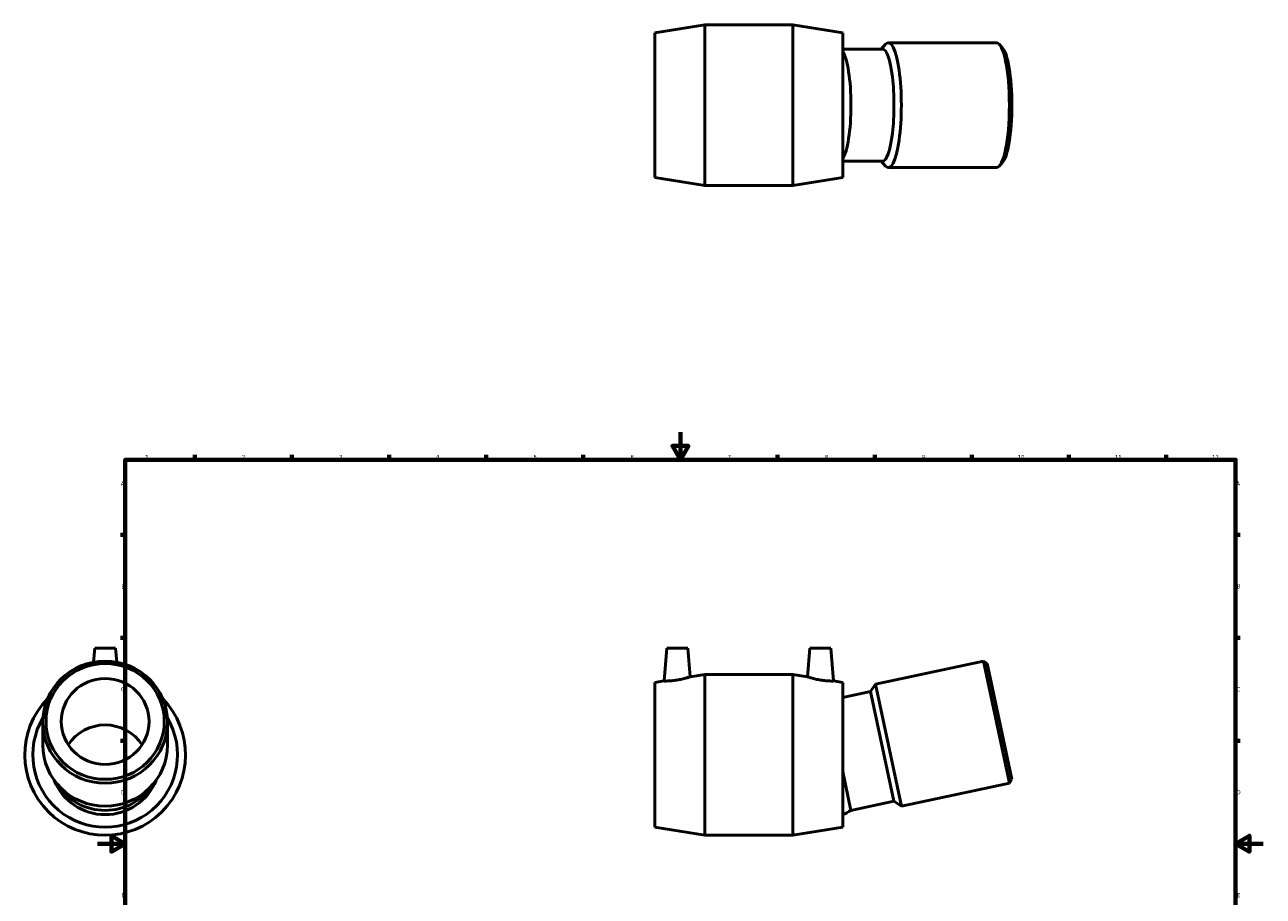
# Model space of a CAD drawing. Header units: millimetres. Extents: x -53 to 1401, y -612 to 1130.
# Tile 4 of 6: x -53 to 841, y 259 to 888. Entities that reach past the tile are written whole.
import ezdxf

# ---------------------------------------------------------------- set-up
doc = ezdxf.new("R2010")
doc.units = ezdxf.units.MM
doc.layers.add('Border (ANSI)', color=7, linetype='Continuous', lineweight=70)
doc.layers.add('Visible (ANSI)', color=7, linetype='Continuous', lineweight=50)
doc.styles.add('Note Text (ANSI)', font='tahoma.ttf')

# ---------------------------------------------------------------- blocks, each defined once
blk = doc.blocks.new('Borders Default Border')
at = {"layer": 'Border (ANSI)'}
for p, q in [((70.08, 574), (70.08, 577.45)), ((140.17, 574), (140.17, 577.45)), ((210.25, 574), (210.25, 577.45)), ((280.33, 574), (280.33, 577.45)), ((350.42, 574), (350.42, 577.45)), ((490.58, 574), (490.58, 577.45)), ((560.67, 574), (560.67, 577.45)), ((630.75, 574), (630.75, 577.45)), ((700.83, 574), (700.83, 577.45)), ((770.92, 574), (770.92, 577.45)), ((20, 519.75), (16.55, 519.75)), ((821, 519.75), (824.45, 519.75)), ((20, 445.5), (16.55, 445.5)), ((821, 445.5), (824.45, 445.5)), ((20, 371.25), (16.55, 371.25)), ((821, 371.25), (824.45, 371.25)), ((20, 222.75), (16.55, 222.75)), ((821, 222.75), (824.45, 222.75)), ((20, 148.5), (16.55, 148.5)), ((821, 148.5), (824.45, 148.5)), ((20, 74.25), (16.55, 74.25)), ((821, 74.25), (824.45, 74.25)), ((70.08, 20), (70.08, 16.55)), ((140.17, 20), (140.17, 16.55)), ((210.25, 20), (210.25, 16.55)), ((280.33, 20), (280.33, 16.55)), ((350.42, 20), (350.42, 16.55)), ((490.58, 20), (490.58, 16.55)), ((560.67, 20), (560.67, 16.55)), ((630.75, 20), (630.75, 16.55)), ((700.83, 20), (700.83, 16.55)), ((770.92, 20), (770.92, 16.55))]:
    blk.add_line(p, q, dxfattribs=at)
at = {"layer": 'Border (ANSI)', "flags": 128}
for points in [[(420.5, 594), (420.5, 574), (414.73, 584), (426.27, 584), (420.5, 574)], [(20, 20), (20, 574), (821, 574), (821, 20), (20, 20)], [(0, 297), (20, 297), (10, 302.77), (10, 291.23), (20, 297)], [(841, 297), (821, 297), (831, 302.77), (831, 291.23), (821, 297)], [(420.5, 0), (420.5, 20), (414.73, 10), (426.27, 10), (420.5, 20)]]:
    blk.add_lwpolyline(points, dxfattribs=at)
at = {"layer": 'Border (ANSI)', "color": 230, "true_color": 0xff0080, "attachment_point": 7, "style": 'Note Text (ANSI)'}
for s, insert, char_height in [('1', (34.35, 574.4), 3.05), ('2', (104.2, 574.4), 3.05), ('3', (174.26, 574.34), 3.05), ('4', (244.23, 574.4), 3.05), ('5', (314.48, 574.34), 3.05), ('6', (384.49, 574.34), 3.05), ('7', (454.6, 574.4), 3.05), ('8', (524.63, 574.33), 3.05), ('9', (594.7, 574.34), 3.05), ('10', (663.96, 574.34), 3.048), ('11', (734.04, 574.4), 3.048), ('12', (804.13, 574.4), 3.048), ('A', (16.78, 555.35), 3.05), ('A', (821.63, 555.35), 3.05), ('B', (17.15, 481.1), 3.05), ('B', (821.99, 481.1), 3.05), ('C', (16.95, 406.8), 3.05), ('C', (821.8, 406.8), 3.05), ('D', (16.96, 332.6), 3.05), ('D', (821.81, 332.6), 3.05), ('E', (17.21, 258.35), 3.05), ('E', (822.05, 258.35), 3.05), ('F', (17.29, 184.1), 3.05), ('F', (822.14, 184.1), 3.05), ('G', (16.81, 109.79), 3.05), ('G', (821.66, 109.79), 3.05), ('H', (16.97, 35.6), 3.05), ('H', (821.81, 35.6), 3.05), ('1', (34.35, 16.55), 3.05), ('2', (104.2, 16.55), 3.05), ('3', (174.26, 16.49), 3.05), ('4', (244.23, 16.55), 3.05), ('5', (314.48, 16.49), 3.05), ('6', (384.49, 16.49), 3.05), ('7', (454.6, 16.55), 3.05), ('8', (524.63, 16.48), 3.05), ('9', (594.7, 16.49), 3.05), ('10', (663.96, 16.49), 3.048), ('11', (734.04, 16.55), 3.048), ('12', (804.13, 16.55), 3.048)]:
    blk.add_mtext(s, dxfattribs=dict(at, insert=insert, char_height=char_height))

msp = doc.modelspace()

# ---------------------------------------------------------------- linework, layer by layer
at = {"layer": 'Visible (ANSI)'}
for p, q in [((402.124, 882.022), (438.124, 887.822)), ((438.124, 771.822), (438.124, 887.822)), ((438.124, 887.822), (501.574, 887.822)), ((501.574, 771.822), (501.574, 887.822)), ((537.574, 882.022), (501.574, 887.822)), ((402.124, 777.622), (402.124, 882.022)), ((537.574, 777.622), (537.574, 882.022)), ((566.158, 870.322), (537.574, 870.322)), ((565.253, 870.322), (568.571, 873.794)), ((648.498, 874.822), (570.56, 874.822)), ((652.654, 871.527), (650.487, 873.794)), ((566.158, 789.322), (537.574, 789.322)), ((565.253, 789.322), (568.571, 785.85)), ((652.654, 788.117), (650.487, 785.85)), ((402.124, 777.622), (438.124, 771.822)), ((537.574, 777.622), (501.574, 771.822)), ((648.498, 784.822), (570.56, 784.822)), ((438.124, 771.822), (501.574, 771.822)), ((-2.041, 438.12), (-2.932, 427.943)), ((12.959, 438.12), (-2.041, 438.12)), ((12.959, 438.12), (13.849, 427.943)), ((410.749, 438.12), (408.671, 414.375)), ((410.749, 438.12), (425.749, 438.12)), ((425.749, 438.12), (427.56, 417.418)), ((513.949, 438.12), (512.138, 417.418)), ((528.949, 438.12), (513.949, 438.12)), ((528.949, 438.12), (531.026, 414.375)), ((639.142, 428.715), (561.204, 412.148)), ((657.854, 340.681), (639.142, 428.715)), ((641.894, 426.928), (639.142, 428.715)), ((641.894, 426.928), (659.641, 343.433)), ((402.124, 413.32), (408.671, 414.375)), ((402.124, 308.92), (402.124, 413.32)), ((427.56, 417.418), (438.124, 419.12)), ((438.124, 303.12), (438.124, 419.12)), ((438.124, 419.12), (501.574, 419.12)), ((501.574, 303.12), (501.574, 419.12)), ((512.138, 417.418), (501.574, 419.12)), ((537.574, 413.32), (531.026, 414.375)), ((537.574, 308.92), (537.574, 413.32)), ((557.737, 406.811), (561.204, 412.148)), ((561.204, 412.148), (579.916, 324.115)), ((557.737, 406.811), (537.574, 402.525)), ((557.737, 406.811), (574.578, 327.581)), ((-39.541, 384.698), (-39.541, 368.132)), ((50.459, 384.698), (50.459, 368.132)), ((537.574, 349.024), (543.534, 320.982)), ((657.854, 340.681), (579.916, 324.115)), ((659.641, 343.433), (657.854, 340.681)), ((574.578, 327.581), (543.534, 320.982)), ((574.578, 327.581), (579.916, 324.115)), ((402.124, 308.92), (438.124, 303.12)), ((537.574, 308.92), (501.574, 303.12)), ((438.124, 303.12), (501.574, 303.12))]:
    msp.add_line(p, q, dxfattribs=at)
for centre, radius, start, end in [((5.459, 361.12), 58, 135.770112, 44.229888), ((5.459, 361.12), 52.2, 149.314524, 30.685476), ((5.459, 357.643), 39.681, 201.972943, 338.027057), ((521.216, 357.643), 42.92, 292.403235, 301.332031)]:
    msp.add_arc(centre, radius, start, end, dxfattribs=at)
for centre, major_axis, ratio, start_param, end_param in [((570.56, 829.822), (0, -45), 0.2079117, 6.0689947, 9.6389685), ((535.114, 829.822), (0, -40.5), 0.2079117, 0.2964641, 2.8451286), ((566.158, 829.822), (0, -40.5), 0.2079117, 0, 3.1415927), ((648.498, 829.822), (0, 45), 0.2079117, 3.1415927, 6.2831853), ((650.768, 829.822), (0, -42.68), 0.2079117, 0.2141906, 2.9274021), ((5.459, 351.627), (31.7, 0), 0.9781476, 0.5716912, 2.5699015), ((5.459, 368.132), (45, 0), 0.9781476, 3.1415927, 6.2831853), ((5.459, 360.597), (-40.5, 0), 0.9781476, 0.5487073, 2.5928854)]:
    msp.add_ellipse(centre, major_axis=major_axis, ratio=ratio, start_param=start_param, end_param=end_param, dxfattribs=at)
for centre, major_axis in [((5.459, 384.698), (-45, 0)), ((5.459, 385.18), (-42.68, 0)), ((5.459, 385.18), (-31.7, 0))]:
    msp.add_ellipse(centre, major_axis=major_axis, ratio=0.9781476, dxfattribs=at)
for points, knots in [([(417.85, 415.021), (416.695, 414.838), (415.462, 414.684), (413.195, 414.477), (412.162, 414.421), (410.535, 414.367), (409.831, 414.364), (408.899, 414.369), (408.671, 414.375), (408.671, 414.375)], [0, 0, 0, 0, 0.3510098, 0.3510098, 0.7020195, 0.7020195, 1.0537193, 1.0537193, 1.4054192, 1.4054192, 1.4054192, 1.4054192]), ([(427.56, 417.418), (427.56, 417.418), (427.314, 417.335), (426.33, 417.021), (425.591, 416.792), (423.88, 416.307), (422.786, 416.017), (420.385, 415.47), (419.079, 415.216), (417.85, 415.021)], [4.287045, 4.287045, 4.287045, 4.287045, 4.6516973, 4.6516973, 5.0163496, 5.0163496, 5.3898007, 5.3898007, 5.7632518, 5.7632518, 5.7632518, 5.7632518]), ([(521.847, 415.021), (520.618, 415.216), (519.312, 415.47), (516.912, 416.017), (515.817, 416.307), (514.106, 416.792), (513.367, 417.021), (512.383, 417.335), (512.138, 417.418), (512.138, 417.418)], [0, 0, 0, 0, 0.3734511, 0.3734511, 0.7469022, 0.7469022, 1.1115545, 1.1115545, 1.4762067, 1.4762067, 1.4762067, 1.4762067]), ([(531.026, 414.375), (531.026, 414.375), (530.798, 414.369), (529.866, 414.364), (529.162, 414.367), (527.535, 414.421), (526.502, 414.477), (524.236, 414.684), (523.002, 414.838), (521.847, 415.021)], [4.3578326, 4.3578326, 4.3578326, 4.3578326, 4.7095324, 4.7095324, 5.0612322, 5.0612322, 5.412242, 5.412242, 5.7632518, 5.7632518, 5.7632518, 5.7632518])]:
    msp.add_open_spline(points, degree=3, knots=knots, dxfattribs=at)

# ---------------------------------------------------------------- block references
msp.add_blockref('Borders Default Border', (0, 0))

doc.saveas('drawing.dxf')
